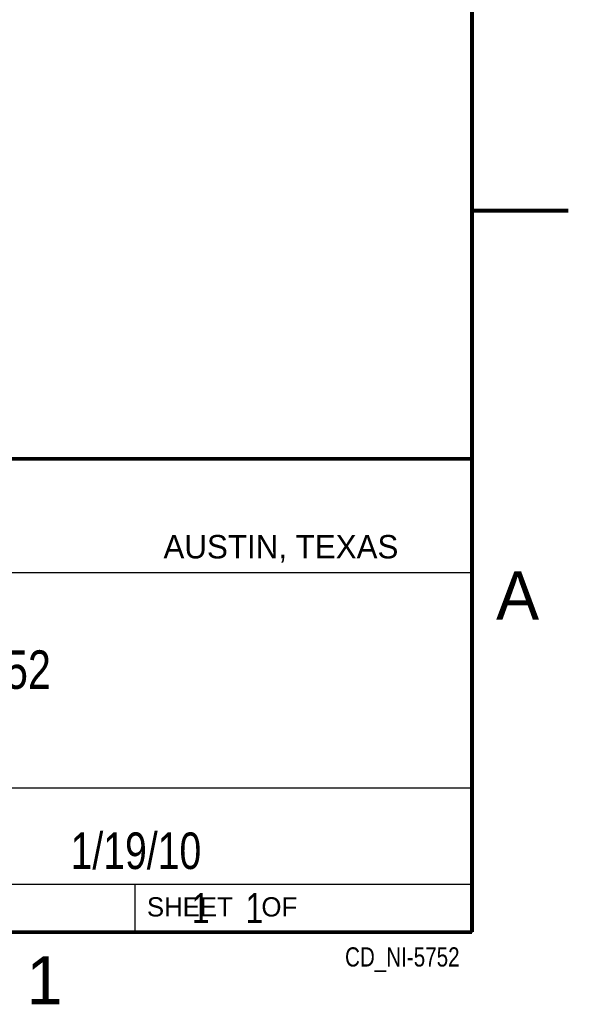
# Model space of a CAD drawing. Header units: inches. Extents: x 0 to 22, y 0 to 17.
# Tile 37 of 39: x 19.2 to 22, y 0.1 to 5.2. Entities that reach past the tile are written whole.
import ezdxf
from ezdxf.enums import TextEntityAlignment as Align

# ---------------------------------------------------------------- set-up
doc = ezdxf.new("R2010")
doc.units = ezdxf.units.IN
doc.header["$LTSCALE"] = 1.21
doc.header["$MEASUREMENT"] = 0
doc.layers.get('0').update_dxf_attribs({"linetype": 'CONTINUOUS'})
doc.styles.get("Standard").update_dxf_attribs({"font": 'txt', "width": 0.8})

msp = doc.modelspace()

# ---------------------------------------------------------------- linework, layer by layer
at = {"color": 2, "linetype": 'CONTINUOUS'}
for p, q in [((16.3737, 2.9596), (21.5037, 2.9596)), ((16.375, 2.96), (21.5, 2.96)), ((21.5037, 2.9596), (21.5037, 1.2496)), ((16.7288, 2.37), (21.5, 2.37)), ((16.3737, 1.2496), (21.5037, 1.2496)), ((18.01, 1.25), (21.5, 1.25)), ((21.5, 1.25), (21.5, 0.75)), ((16.375, 0.75), (21.5, 0.75)), ((18.01, 0.75), (21.5, 0.75)), ((19.75, 0.75), (21.5, 0.75)), ((19.75, 0.75), (19.75, 0.5)), ((21.5, 0.75), (21.5, 0.5)), ((19.75, 0.5), (21.5, 0.5)), ((20.4977, 0.4994), (21.4977, 0.4994)), ((20.4977, 0.4994), (20.4977, 0.4989)), ((20.4977, 0.4989), (21.4977, 0.4989)), ((21.4977, 0.4994), (21.4977, 0.4989))]:
    msp.add_line(p, q, dxfattribs=at)
at = {"color": 7, "linetype": 'CONTINUOUS', "const_width": 0.02}
for points in [[(21.5, 0.5), (21.5, 16.5)], [(22, 4.25), (21.5, 4.25)], [(13.6, 2.9595), (21.5, 2.96)], [(0.5, 0.5), (21.5, 0.5)]]:
    msp.add_lwpolyline(points, dxfattribs=at)

# ---------------------------------------------------------------- texts
at = {"color": 2, "linetype": 'CONTINUOUS'}
for s, height, p in [('AUSTIN, TEXAS', 0.121576, (19.898, 2.4426)), ('A', 0.25, (21.625, 2.125)), ('SHEET    OF', 0.1, (19.8121, 0.5815)), ('1', 0.25, (19.1875, 0.125))]:
    msp.add_text(s, height=height, dxfattribs=at).set_placement(p)
at = {"color": 2, "linetype": 'CONTINUOUS', "width": 0.8}
msp.add_text('CD_NI-5752', height=0.1, dxfattribs=at).set_placement((21.4352, 0.3213), align=Align.RIGHT)
at = {"color": 7, "linetype": 'CONTINUOUS'}
for s, insert, char_height, width, attachment_point in [('NI 5752\\P ', (18.9387, 1.9646), 0.2, 1.12, 2), ('1/19/10 ', (19.755, 1.0181), 0.19, 1.216, 2), ('     1    1', (19.8125, 0.7031), 0.15625, 1.375, 1)]:
    msp.add_mtext(s, dxfattribs=dict(at, insert=insert, char_height=char_height, width=width, attachment_point=attachment_point))

doc.saveas('drawing.dxf')
